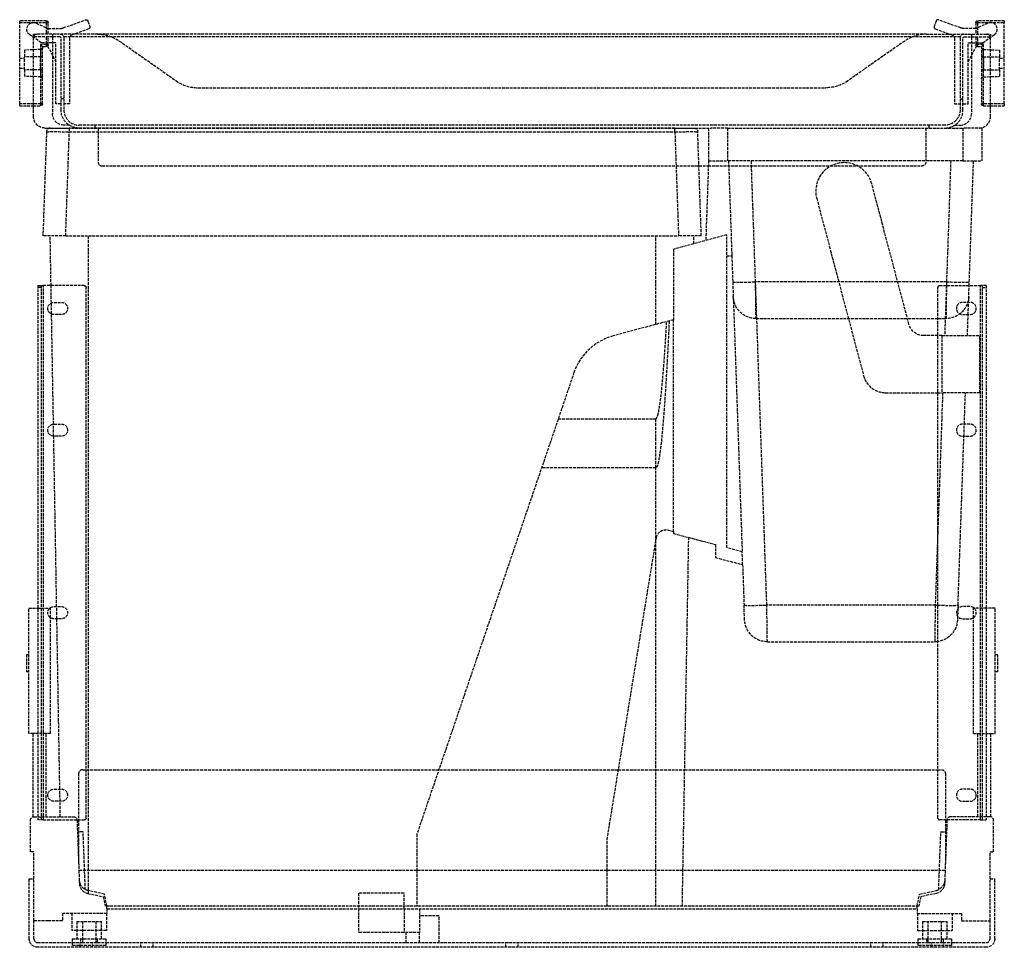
# Model space of a CAD drawing. Header units: millimetres. Extents: x -259 to 259, y 0 to 488.
import ezdxf

# ---------------------------------------------------------------- set-up
doc = ezdxf.new("R2010")
doc.units = ezdxf.units.MM
doc.header["$LTSCALE"] = 10
doc.linetypes.add('ALLCAD_Strich', pattern=[0.2, 0.15, -0.05])
doc.layers.add('BESCH_KONT_sich_schn_ansi_2d', color=40, linetype='Continuous')

msp = doc.modelspace()

# ---------------------------------------------------------------- linework, layer by layer
at = {"layer": 'BESCH_KONT_sich_schn_ansi_2d', "linetype": 'ALLCAD_Strich', "extrusion": (0, 1, -2.22045e-16)}
for p, q in [((-259, 486.35), (-259, 487.35)), ((-245, 487.35), (-259, 487.35)), ((-245, 487.35), (-245, 486.35)), ((-236.09, 483.54), (-224.4, 487.8)), ((-223.12, 487.2), (-222.09, 484.38)), ((223.12, 487.2), (222.09, 484.38)), ((236.09, 483.54), (224.4, 487.8)), ((245, 486.35), (245, 487.35)), ((259, 487.35), (245, 487.35)), ((259, 487.35), (259, 486.35)), ((-259, 486.35), (-245, 486.35)), ((-259, 443.65), (-259, 486.35)), ((-250.27, 486.07), (-244.33, 483.3)), ((-245, 486.35), (-245, 480.3)), ((-245, 486.35), (-244, 486.35)), ((-244.33, 483.3), (-244, 483.3)), ((-244, 480.3), (-244, 486.35)), ((-244, 483.3), (-237.46, 483.3)), ((-222.69, 483.1), (-230.37, 480.3)), ((222.69, 483.1), (230.37, 480.3)), ((244, 483.3), (237.46, 483.3)), ((244, 486.35), (244, 480.3)), ((244, 486.35), (245, 486.35)), ((244.33, 483.3), (244, 483.3)), ((250.27, 486.07), (244.33, 483.3)), ((245, 480.3), (245, 486.35)), ((245, 486.35), (259, 486.35)), ((259, 443.65), (259, 486.35)), ((-247.71, 475.8), (-253.76, 480.03)), ((-251.75, 480.3), (-249.75, 480.3)), ((-251.75, 478.8), (-251.75, 480.3)), ((-251.69, 478.8), (-251.75, 478.8)), ((-251.75, 436.9), (-251.75, 478.3)), ((-237.75, 478.8), (-251.69, 478.8)), ((-218.06, 480.3), (-249.75, 480.3)), ((-245, 478.8), (-245, 474.85)), ((-244, 474.85), (-244, 478.8)), ((-241.75, 480.3), (-241.75, 478.8)), ((-241.75, 478.8), (-241.75, 438.4)), ((-237.25, 440.4), (-237.25, 478.3)), ((235.81, 478.8), (-235.81, 478.8)), ((-235.75, 478.3), (-235.75, 440.4)), ((-232.75, 478.03), (-232.75, 443.6)), ((-230.37, 480.3), (-231.43, 479.91)), ((218.06, 480.3), (-218.06, 480.3)), ((-206.58, 476.68), (-176.64, 455.72)), ((206.58, 476.68), (176.64, 455.72)), ((218.06, 480.3), (249.75, 480.3)), ((230.37, 480.3), (231.43, 479.91)), ((232.75, 478.03), (232.75, 443.6)), ((235.75, 478.3), (235.75, 440.4)), ((237.25, 440.4), (237.25, 478.3)), ((237.75, 478.8), (251.69, 478.8)), ((241.75, 480.3), (241.75, 478.8)), ((241.75, 478.8), (241.75, 438.4)), ((244, 478.8), (244, 474.85)), ((245, 474.85), (245, 478.8)), ((247.71, 475.8), (253.76, 480.03)), ((249.75, 480.3), (251.75, 480.3)), ((251.75, 478.8), (251.69, 478.8)), ((251.75, 480.3), (251.75, 478.8)), ((251.75, 436.9), (251.75, 478.3)), ((-247.97, 472.2), (-256.5, 471.9)), ((-256.5, 471.9), (-256.5, 468.4)), ((-248, 474.85), (-248, 443.65)), ((-245, 474.85), (-248, 474.85)), ((-247, 473.85), (-248, 474.85)), ((-247.97, 472.2), (-247.97, 468.4)), ((-239.95, 475.8), (-247.71, 475.8)), ((-247, 443.65), (-247, 473.85)), ((-247, 473.85), (-245, 473.85)), ((-245.25, 475.8), (-239.95, 465.8)), ((-244, 474.85), (-245, 474.85)), ((-245, 474.85), (-245, 473.85)), ((-239.95, 443.6), (-239.95, 475.8)), ((245.25, 475.8), (239.95, 465.8)), ((239.95, 475.8), (247.71, 475.8)), ((239.95, 443.6), (239.95, 475.8)), ((245, 474.85), (244, 474.85)), ((245, 473.85), (245, 474.85)), ((248, 474.85), (245, 474.85)), ((245, 473.85), (247, 473.85)), ((248, 474.85), (247, 473.85)), ((247, 473.85), (247, 443.65)), ((247.97, 468.4), (247.97, 472.2)), ((247.97, 472.2), (256.5, 471.9)), ((248, 443.65), (248, 474.85)), ((256.5, 471.9), (256.5, 468.4)), ((-259, 467.65), (-256.5, 467.65)), ((-247.97, 468.4), (-256.5, 468.4)), ((-256.5, 461.6), (-256.5, 468.4)), ((-247, 468.4), (-247.97, 468.4)), ((-247.97, 461.6), (-247.97, 468.4)), ((247, 468.4), (247.97, 468.4)), ((247.97, 468.4), (247.97, 461.6)), ((247.97, 468.4), (256.5, 468.4)), ((256.5, 461.6), (256.5, 468.4)), ((256.5, 467.65), (259, 467.65)), ((-259, 462.35), (-256.5, 462.35)), ((-247.97, 461.6), (-256.5, 461.6)), ((-256.5, 461.6), (-256.5, 458.1)), ((-247, 461.6), (-247.97, 461.6)), ((-247.97, 461.6), (-247.97, 457.8)), ((247, 461.6), (247.97, 461.6)), ((247.97, 457.8), (247.97, 461.6)), ((247.97, 461.6), (256.5, 461.6)), ((256.5, 462.35), (259, 462.35)), ((256.5, 461.6), (256.5, 458.1)), ((-247.97, 457.8), (-256.5, 458.1)), ((247.97, 457.8), (256.5, 458.1)), ((-165.17, 452.1), (165.17, 452.1)), ((-235.75, 446.3), (-237.25, 446.3)), ((235.75, 446.3), (237.25, 446.3)), ((-251.75, 443.65), (-259, 443.65)), ((-259, 442.65), (-259, 443.65)), ((-259, 442.65), (-251.75, 442.65)), ((-248, 443.65), (-251.75, 443.65)), ((-251.75, 442.65), (-248, 442.65)), ((-248, 443.65), (-248, 442.65)), ((-247, 443.65), (-248, 443.65)), ((-237.25, 443.6), (-239.95, 443.6)), ((-232.75, 443.6), (-235.75, 443.6)), ((232.75, 443.6), (235.75, 443.6)), ((237.25, 443.6), (239.95, 443.6)), ((248, 443.65), (247, 443.65)), ((248, 442.65), (248, 443.65)), ((251.75, 443.65), (248, 443.65)), ((248, 442.65), (251.75, 442.65)), ((259, 443.65), (251.75, 443.65)), ((251.75, 442.65), (259, 442.65)), ((259, 443.65), (259, 442.65)), ((-245.75, 430.9), (104.72, 430.9)), ((-242.89, 430.9), (-232.89, 430.9)), ((-232.87, 432.4), (-235.75, 432.4)), ((-232.89, 430.9), (-232.89, 428.97)), ((85.69, 430.9), (-232.89, 430.9)), ((227.75, 432.4), (-227.75, 432.4)), ((-219.25, 430.9), (-219.25, 432.4)), ((-217.75, 430.9), (-217.75, 430.9)), ((-217.75, 430.9), (-217.75, 413)), ((-183.11, 430.9), (-183.11, 430.9)), ((35.91, 430.9), (35.91, 430.9)), ((85.69, 428.97), (85.69, 430.9)), ((85.69, 430.9), (95.69, 430.9)), ((103.41, 430.9), (103.41, 413.7)), ((113.41, 430.9), (104.72, 430.9)), ((113.41, 430.9), (237.21, 430.9)), ((113.41, 430.9), (113.41, 413.7)), ((217.75, 430.9), (217.75, 413)), ((219.25, 432.4), (219.25, 430.9)), ((232.87, 432.4), (235.75, 432.4)), ((247.21, 430.9), (237.21, 430.9)), ((237.21, 430.9), (237.21, 413.7)), ((247.21, 430.9), (247.21, 413.7)), ((-244.89, 428.97), (-246.8, 374.17)), ((-234.81, 374.17), (-232.89, 428.97)), ((-232.89, 428.97), (85.69, 428.97)), ((85.69, 428.97), (87.61, 374.17)), ((99.6, 374.17), (97.69, 428.97)), ((-215.75, 411), (98.31, 411)), ((98.31, 411), (103.31, 411)), ((103.41, 413.7), (101.94, 371.74)), ((103.31, 411), (215.75, 411)), ((103.41, 413.7), (113.41, 413.7)), ((237.21, 413.7), (113.41, 413.7)), ((113.91, 413.7), (115.61, 364.91)), ((134.06, 180), (125.9, 413.7)), ((230.81, 413.7), (228.52, 348)), ((237.21, 413.7), (247.21, 413.7)), ((240.51, 348), (242.81, 413.7)), ((208.83, 327.66), (189.31, 401.53)), ((160.3, 393.87), (184.94, 300.63)), ((-234.81, 374.17), (-246.8, 374.17)), ((-242.5, 348), (-242.95, 374.17)), ((-234.81, 374.17), (87.61, 374.17)), ((-222.8, 40.4), (-222.8, 374.17)), ((75.6, 327.57), (75.6, 374.17)), ((113.01, 374.7), (85.01, 367.2)), ((99.6, 374.17), (87.61, 374.17)), ((95.68, 370.06), (95.75, 374.17)), ((113.01, 210.2), (113.01, 374.7)), ((85.01, 367.2), (85.01, 330.09)), ((113.01, 363.7), (115.65, 363.7)), ((115.65, 363.7), (121.09, 208.03)), ((-249.5, 348), (-246.5, 348)), ((-249.5, 348), (-249.5, 67)), ((-247.5, 67), (-247.5, 348)), ((-225, 348), (-246.5, 348)), ((-246.5, 67), (-246.5, 348)), ((-242.34, 338.91), (-242.5, 348)), ((128.39, 330.7), (128.12, 350)), ((228.59, 350), (128.12, 350)), ((225, 348), (246.5, 348)), ((228.52, 348), (227.6, 321.7)), ((228.59, 350), (228.32, 330.7)), ((240.2, 339.2), (240.51, 348)), ((246.5, 67), (246.5, 348)), ((249.5, 348), (246.5, 348)), ((247.5, 67), (247.5, 348)), ((249.5, 348), (249.5, 67)), ((-247.5, 347.02), (-249.5, 347.02)), ((-224, 68), (-224, 347)), ((224, 68), (224, 347)), ((247.5, 347.02), (249.5, 347.02)), ((-242.24, 333.05), (-242.34, 338.91)), ((-241, 339.2), (-237, 339.2)), ((241, 339.2), (237, 339.2)), ((239.98, 332.8), (240.2, 339.2)), ((-241.23, 275.19), (-242.24, 333.05)), ((-237, 332.8), (-241, 332.8)), ((237, 332.8), (241, 332.8)), ((239.59, 321.7), (239.98, 332.8)), ((85.01, 330.09), (53.24, 321.58)), ((85.01, 218.68), (85.01, 330.09)), ((128.39, 330.7), (228.32, 330.7)), ((224, 321.7), (216.57, 321.7)), ((226.21, 321.7), (224, 321.7)), ((226.21, 321.7), (246.21, 321.7)), ((226.21, 321.7), (226.21, 291.7)), ((246.21, 291.7), (246.21, 321.7)), ((32.61, 302.27), (-49.99, 59.6)), ((196.54, 291.7), (224, 291.7)), ((224, 291.7), (226.21, 291.7)), ((226.55, 291.7), (224, 218.62)), ((246.21, 291.7), (226.21, 291.7)), ((237.97, 275.2), (238.54, 291.7)), ((-241.11, 268.8), (-241.23, 275.19)), ((-241, 275.2), (-237, 275.2)), ((24.33, 277.97), (75.6, 277.97)), ((75.6, 252.2), (75.6, 277.97)), ((241, 275.2), (237, 275.2)), ((237.75, 268.8), (237.97, 275.2)), ((-239.55, 179.2), (-241.11, 268.8)), ((-237, 268.8), (-241, 268.8)), ((234.64, 180), (237.75, 268.8)), ((237, 268.8), (241, 268.8)), ((75.6, 252.2), (15.56, 252.2)), ((75.6, 213.14), (75.6, 252.2)), ((82.2, 219.43), (85.01, 218.68)), ((85.01, 218.68), (85.01, 217.7)), ((85.01, 217.7), (107.01, 211.81)), ((224, 218.62), (222.65, 180)), ((50.01, 56.6), (75.97, 215.41)), ((75.6, 40.4), (75.6, 213.14)), ((89.93, 40.4), (92.99, 215.56)), ((107.01, 211.81), (107.01, 205.08)), ((121.09, 208.03), (113.01, 210.2)), ((121.32, 201.24), (121.09, 208.03)), ((107.01, 205.08), (121.32, 201.24)), ((121.32, 201.24), (122.07, 180)), ((-254.2, 178.4), (-249.5, 178.4)), ((-254.2, 112.5), (-254.2, 178.4)), ((-249.5, 178.4), (-247.5, 178.4)), ((-247.5, 178.4), (-243.12, 178.4)), ((-243.12, 178.4), (-242.8, 178.4)), ((-242.8, 173.35), (-242.8, 178.4)), ((-241, 179.2), (-237, 179.2)), ((-239.44, 172.8), (-239.55, 179.2)), ((122.34, 172.28), (122.07, 180)), ((134.33, 160.7), (134.06, 180)), ((222.65, 180), (134.06, 180)), ((222.65, 180), (222.38, 160.7)), ((234.58, 178.09), (234.44, 174.08)), ((234.64, 180), (234.58, 178.09)), ((241, 179.2), (237, 179.2)), ((243.12, 178.4), (242.8, 178.4)), ((242.8, 173.35), (242.8, 178.4)), ((247.5, 178.4), (243.12, 178.4)), ((249.5, 178.4), (247.5, 178.4)), ((254.2, 178.4), (249.5, 178.4)), ((254.2, 112.5), (254.2, 178.4)), ((-242.8, 112.5), (-242.8, 173.35)), ((-237, 172.8), (-241, 172.8)), ((-237.88, 83.2), (-239.44, 172.8)), ((234.44, 174.08), (234.37, 172.28)), ((237, 172.8), (241, 172.8)), ((242.8, 112.5), (242.8, 173.35)), ((134.33, 160.7), (222.38, 160.7)), ((-255.4, 153.9), (-255.4, 144.9)), ((-254.2, 153.9), (-255.4, 153.9)), ((255.4, 153.9), (254.2, 153.9)), ((255.4, 153.9), (255.4, 144.9)), ((-254.2, 144.9), (-255.4, 144.9)), ((255.4, 144.9), (254.2, 144.9)), ((-251.9, 112.5), (-254.2, 112.5)), ((-251.9, 68.64), (-251.9, 112.5)), ((-245.1, 112.5), (-251.9, 112.5)), ((-245.1, 68.7), (-245.1, 112.5)), ((-242.8, 112.5), (-245.1, 112.5)), ((242.8, 112.5), (245.1, 112.5)), ((245.1, 68.7), (245.1, 112.5)), ((245.1, 112.5), (251.9, 112.5)), ((251.9, 68.64), (251.9, 112.5)), ((251.9, 112.5), (254.2, 112.5)), ((-226, 93.4), (90.85, 93.4)), ((90.85, 93.4), (224, 93.4)), ((224, 93.4), (226, 93.4)), ((-228, 91.4), (-228, 44.26)), ((228, 91.4), (228, 67)), ((-241, 83.2), (-237, 83.2)), ((-237.76, 76.8), (-237.88, 83.2)), ((241, 83.2), (237, 83.2)), ((-237, 76.8), (-241, 76.8)), ((-237.62, 68.7), (-237.76, 76.8)), ((237, 76.8), (241, 76.8)), ((-251.4, 68.7), (-249.5, 68.7)), ((-249.5, 68.7), (-247.5, 68.7)), ((-247.5, 68.7), (-230.84, 68.7)), ((247.5, 68.7), (230.84, 68.7)), ((249.5, 68.7), (247.5, 68.7)), ((251.4, 68.7), (249.5, 68.7)), ((-253.4, 50.2), (-253.4, 66.7)), ((-246.5, 67), (-249.5, 67)), ((-246.5, 67), (-225, 67)), ((-228.84, 66.77), (-227.86, 40.4)), ((246.5, 67), (225, 67)), ((228.84, 66.77), (227.86, 40.4)), ((228, 67), (228, 44.26)), ((246.5, 67), (249.5, 67)), ((253.4, 50.2), (253.4, 66.7)), ((-228.61, 60.7), (-228, 60.7)), ((-225.61, 60.7), (-228, 60.7)), ((-224.48, 30.37), (-225.61, 60.7)), ((-49.99, 59.6), (-49.99, 40.4)), ((224.48, 30.37), (225.61, 60.7)), ((225.61, 60.7), (228, 60.7)), ((228.61, 60.7), (228, 60.7)), ((50.01, 40.4), (50.01, 56.6)), ((-251.5, 50.2), (-253.4, 50.2)), ((-251.5, 14), (-251.5, 50.2)), ((251.5, 14), (251.5, 50.2)), ((251.5, 50.2), (253.4, 50.2)), ((227.86, 40.4), (-227.86, 40.4)), ((-227.86, 40.4), (-227.6, 33.5)), ((-222.8, 28.24), (-222.8, 40.4)), ((-49.99, 40.4), (-49.99, 21.6)), ((50.01, 21.6), (50.01, 40.4)), ((75.6, 21.6), (75.6, 40.4)), ((89.6, 21.6), (89.93, 40.4)), ((227.86, 40.4), (227.6, 33.5)), ((-254, 36), (-251.5, 36)), ((-254, 4.5), (-254, 36)), ((251.5, 36), (254, 36)), ((254, 4.5), (254, 36)), ((-223.26, 28.34), (-215.06, 26.6)), ((-214.46, 28.01), (-222.92, 29.8)), ((-215.06, 26.6), (-214, 21.6)), ((-213.1, 21.6), (-214.46, 28.01)), ((-56.8, 28.4), (-80.8, 28.4)), ((-80.8, 28.4), (-80.8, 20.3)), ((-56.8, 20.3), (-56.8, 28.4)), ((213.1, 21.6), (214.46, 28.01)), ((215.06, 26.6), (214, 21.6)), ((214.46, 28.01), (222.92, 29.8)), ((223.26, 28.34), (215.06, 26.6)), ((214, 21.6), (-214, 21.6)), ((-213.1, 20.3), (-213.1, 21.6)), ((213.1, 20.3), (213.1, 21.6)), ((-236.5, 17.8), (-236.5, 14)), ((-213.1, 17.8), (-236.5, 17.8)), ((-231.6, 17.8), (-231.6, 8.8)), ((-213.4, 17.8), (-213.4, 8.8)), ((-213.1, 20.3), (-213.1, 17.8)), ((-213.1, 20.3), (213.1, 20.3)), ((-80.8, 20.3), (-80.8, 7.8)), ((-56.8, 20.3), (-56.8, 7.8)), ((-48.6, 20.3), (-48.6, 7.8)), ((-38.4, 16.5), (-48.6, 16.5)), ((-38.4, 2.5), (-38.4, 16.5)), ((213.1, 20.3), (213.1, 17.8)), ((213.1, 17.8), (236.5, 17.8)), ((213.4, 17.8), (213.4, 8.8)), ((231.6, 17.8), (231.6, 8.8)), ((236.5, 17.8), (236.5, 14)), ((-244.01, 14), (-251.5, 14)), ((-251.5, 4.5), (-251.5, 14)), ((-244.01, 14.01), (-244.01, 14)), ((-244.01, 14.01), (-244.01, 14)), ((-244.01, 14.01), (-244.01, 14.01)), ((-244.01, 14.01), (-244.01, 14.01)), ((-244.01, 14), (-244.01, 14.01)), ((-243.99, 14), (-244.01, 14)), ((-244.01, 14), (-244.01, 14)), ((-244.01, 14), (-244.01, 14)), ((-244, 14.01), (-244, 14.01)), ((-244, 14.01), (-244, 14)), ((-244, 14.01), (-244, 14.01)), ((-244, 14), (-244, 14.01)), ((-244, 14), (-244, 14.01)), ((-244, 14.01), (-244, 14.01)), ((-244, 14), (-244, 14.01)), ((-244, 14), (-244, 14.01)), ((-244, 14), (-244, 14)), ((-244, 14), (-244, 14)), ((-244, 14), (-244, 14)), ((-244, 14), (-244, 14)), ((-243.99, 14.01), (-243.99, 14)), ((-243.99, 14), (-243.99, 14.01)), ((-243.99, 14.01), (-243.99, 14)), ((-243.99, 14.01), (-243.99, 14.01)), ((-243.99, 14.01), (-243.99, 14.01)), ((-236.5, 14), (-243.99, 14)), ((-243.99, 14), (-243.99, 14)), ((-243.99, 14), (-243.99, 14)), ((-229, 13.5), (-216, 13.5)), ((-229, 13.5), (-229, 4.5)), ((-226, 13.5), (-226, 2.5)), ((-219, 13.5), (-219, 2.5)), ((-216, 4.5), (-216, 13.5)), ((216, 13.5), (229, 13.5)), ((216, 13.5), (216, 4.5)), ((219, 2.5), (219, 13.5)), ((226, 2.5), (226, 13.5)), ((229, 4.5), (229, 13.5)), ((236.5, 14), (251.5, 14)), ((251.5, 4.5), (251.5, 14)), ((-229, 8.8), (-231.6, 8.8)), ((-216, 8.8), (-229, 8.8)), ((-213.4, 8.8), (-216, 8.8)), ((-56.8, 7.8), (-80.8, 7.8)), ((-48.6, 7.8), (-56.8, 7.8)), ((-55.6, 2.5), (-55.6, 7.8)), ((-48.6, 2.5), (-48.6, 7.8)), ((213.4, 8.8), (216, 8.8)), ((216, 8.8), (229, 8.8)), ((229, 8.8), (231.6, 8.8)), ((-249.5, 2.5), (-231.4, 2.5)), ((249.5, 0), (-249.5, 0)), ((-231.4, 4.5), (-231.4, 1)), ((-231.4, 4.5), (-213.6, 4.5)), ((-231.4, 2.5), (-226.97, 2.5)), ((-213.6, 1), (-231.4, 1)), ((-227.25, 0), (-227.25, 2.5)), ((-226.97, 4.5), (-226.97, 2.5)), ((-226.97, 2.5), (-226, 2.5)), ((-226, 2.5), (-219, 2.5)), ((-220.75, 0), (-220.75, 2.5)), ((-219, 2.5), (-218.02, 2.5)), ((-218.02, 2.5), (-218.02, 4.5)), ((-218.02, 2.5), (-213.6, 2.5)), ((-213.6, 4.5), (-213.6, 1)), ((-213.6, 2.5), (213.6, 2.5)), ((-195.25, 0), (-195.25, 2.5)), ((-188.75, 0), (-188.75, 2.5)), ((-3.25, 0), (-3.25, 2.5)), ((3.25, 0), (3.25, 2.5)), ((188.75, 0), (188.75, 2.5)), ((195.25, 0), (195.25, 2.5)), ((213.6, 1), (213.6, 4.5)), ((213.6, 4.5), (231.4, 4.5)), ((213.6, 2.5), (218.03, 2.5)), ((231.4, 1), (213.6, 1)), ((218.03, 4.5), (218.03, 2.5)), ((218.03, 2.5), (219, 2.5)), ((219, 2.5), (226, 2.5)), ((220.75, 0), (220.75, 2.5)), ((226, 2.5), (226.98, 2.5)), ((226.98, 2.5), (226.98, 4.5)), ((226.98, 2.5), (231.4, 2.5)), ((227.25, 0), (227.25, 2.5)), ((231.4, 1), (231.4, 4.5)), ((231.4, 2.5), (249.5, 2.5))]:
    msp.add_line(p, q, dxfattribs=at)
at = {"layer": 'BESCH_KONT_sich_schn_ansi_2d', "linetype": 'ALLCAD_Strich', "extrusion": (0, -2.22045e-16, -1)}
for centre, radius, start, end in [((245, 486.35), 1, 90, 180), ((224.06, 486.86), 1, 70, 160), ((-245, 486.35), 1, 0, 90), ((251.75, 482.9), 3.5, 305, 115), ((223.03, 484.04), 1, 160, 250), ((-237.46, 487.3), 4, 270, 290), ((249.75, 478.3), 2, 0, 90), ((237.75, 478.3), 2, 90, 180), ((218.06, 460.3), 20, 90, 125), ((-230.75, 478.03), 2, 110, 180), ((-237.75, 478.3), 0.5, 0, 90), ((248, 473.2), 1, 180, 268), ((245, 474.85), 1, 180, 270), ((-245, 474.85), 1, 270, 0), ((-248, 456.8), 1, 0, 88), ((-165.17, 472.1), 20, 235, 270), ((248, 443.65), 1, 180, 270), ((227.75, 440.4), 9.5, 270, 0), ((-227.75, 440.4), 8, 180, 270), ((-248, 443.65), 1, 270, 0), ((245.75, 436.9), 6, 270, 0), ((235.75, 438.4), 6, 270, 0), ((-95.69, 428.9), 2, 90, 178), ((-215.75, 413), 2, 180, 270), ((225, 347), 1, 90, 180), ((-128.39, 342.7), 12, 270, 358), ((-228.32, 342.7), 12, 182, 270), ((241, 336), 3.2, 270, 90), ((237, 336), 3.2, 90, 270), ((-216.57, 329.7), 8, 270, 345.1965), ((241, 272), 3.2, 270, 90), ((237, 272), 3.2, 90, 270), ((-80.91, 214.6), 5, 9.2859, 105), ((241, 176), 3.2, 270, 90), ((237, 176), 3.2, 90, 270), ((-134.33, 172.7), 12, 270, 358), ((-222.38, 172.7), 12, 182, 262.2506), ((-222.38, 172.7), 12, 262.2506, 270), ((-226, 91.4), 2, 90, 180), ((241, 80), 3.2, 270, 90), ((237, 80), 3.2, 90, 270), ((251.4, 66.7), 2, 0, 90), ((230.84, 66.7), 2, 90, 171.3731), ((225, 68), 1, 180, 270), ((230.84, 66.7), 2, 171.3731, 177.8701), ((-222.12, 33.7), 5.48, 182.1299, 258), ((-221.68, 35.67), 6, 182.1299, 242.1299), ((221.68, 35.67), 6, 282, 297.8701), ((244.01, 14.01), 0.00116, 90, 180), ((244.01, 14.01), 0.00271, 0, 90), ((244.01, 14), 0.00116, 180, 270), ((244.01, 14), 0.00271, 270, 0), ((244, 14.01), 0.00093, 90, 180), ((244, 14.01), 0.00093, 180, 270), ((243.99, 14.01), 0.00271, 0, 90), ((243.99, 14), 0.00271, 270, 0), ((243.99, 14.01), 0.00116, 90, 180), ((243.99, 14), 0.00116, 180, 270), ((249.5, 4.5), 4.5, 270, 0), ((-249.5, 4.5), 4.5, 180, 270)]:
    msp.add_arc(centre, radius, start, end, dxfattribs=at)
at = {"layer": 'BESCH_KONT_sich_schn_ansi_2d', "linetype": 'ALLCAD_Strich'}
for centre, radius, start, end in [((224.06, 486.86), 1, 70, 160), ((-237.46, 487.3), 4, 270, 290), ((223.03, 484.04), 1, 160, 250), ((251.75, 482.9), 3.5, 305, 115), ((-237.75, 478.3), 0.5, 0, 90), ((-230.75, 478.03), 2, 110, 180), ((218.06, 460.3), 20, 90, 125), ((237.75, 478.3), 2, 90, 180), ((249.75, 478.3), 2, 0, 90), ((248, 473.2), 1, 180, 268), ((-248, 456.8), 1, 0, 88), ((-165.17, 472.1), 20, 235, 270), ((-227.75, 440.4), 8, 180, 270), ((227.75, 440.4), 9.5, 270, 0), ((235.75, 438.4), 6, 270, 0), ((245.75, 436.9), 6, 270, 0), ((-242.89, 428.9), 2, 90, 178), ((-215.75, 413), 2, 180, 270), ((174.81, 397.7), 15, 14.8035, 194.8035), ((225, 347), 1, 90, 180), ((237, 336), 3.2, 90, 270), ((241, 336), 3.2, 270, 90), ((61.01, 292.6), 30, 105, 161.2022), ((196.54, 303.7), 12, 194.8035, 270), ((237, 272), 3.2, 90, 270), ((241, 272), 3.2, 270, 90), ((237, 176), 3.2, 90, 270), ((241, 176), 3.2, 270, 90), ((-226, 91.4), 2, 90, 180), ((237, 80), 3.2, 90, 270), ((241, 80), 3.2, 270, 90), ((225, 68), 1, 180, 270), ((230.84, 66.7), 2, 90, 171.3731), ((251.4, 66.7), 2, 0, 90), ((230.84, 66.7), 2, 171.3731, 177.8701), ((-221.68, 35.67), 6, 182.1299, 242.1299), ((-222.12, 33.7), 5.48, 182.1299, 258), ((221.68, 35.67), 6, 282, 297.8701), ((-244.01, 14.01), 0.00271, 0, 90), ((-244.01, 14.01), 0.00116, 90, 180), ((-244.01, 14), 0.00271, 270, 0), ((-244.01, 14), 0.00116, 180, 270), ((-244, 14.01), 0.00217, 0, 90), ((-244, 14), 0.00217, 270, 0), ((-243.99, 14.01), 0.00271, 0, 90), ((-243.99, 14.01), 0.00116, 90, 180), ((-243.99, 14), 0.00271, 270, 0), ((-243.99, 14), 0.00116, 180, 270), ((-249.5, 4.5), 2, 180, 270), ((249.5, 4.5), 2, 270, 0)]:
    msp.add_arc(centre, radius, start, end, dxfattribs=at)
at = {"layer": 'BESCH_KONT_sich_schn_ansi_2d', "linetype": 'ALLCAD_Strich', "extrusion": (0, -2.22045e-16, -1)}
for centre, major_axis, start_param, end_param in [((-232.88, 428.9), (12, -0.07), -3.141424, -1.571845), ((85.68, 428.9), (12, 0.07), -1.569747, -0.000169)]:
    msp.add_ellipse(centre, major_axis=major_axis, ratio=0.005808, start_param=start_param, end_param=end_param, dxfattribs=at)
at = {"layer": 'BESCH_KONT_sich_schn_ansi_2d', "linetype": 'ALLCAD_Strich'}
for centre, major_axis, ratio, start_param, end_param in [((127.61, 365.12), (6.02, -171.92), 0.069756, -1.57202, -1.564961), ((128.12, 350.42), (-11.99, -0.42), 0.034878, 0, 1.569578), ((228.59, 350.42), (11.99, -0.42), 0.034878, -1.569578, 0), ((134.06, 180.42), (-11.99, -0.42), 0.034878, 0, 1.569578), ((222.65, 180.42), (11.99, -0.42), 0.034878, -1.569578, -1.456898), ((222.65, 180.42), (11.99, -0.42), 0.034878, -1.456898, 0)]:
    msp.add_ellipse(centre, major_axis=major_axis, ratio=ratio, start_param=start_param, end_param=end_param, dxfattribs=at)
for points, weights in [([(82.7, 329.47), (79.02, 252.2), (75.6, 252.2)], [1.00028797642, 1.03771328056, 1.03771328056]), ([(75.6, 277.97), (78.44, 277.97), (81.41, 329.13)], [1.02462317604, 1.02462317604, 1.00044392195])]:
    msp.add_rational_spline(points, weights, degree=2, dxfattribs=at)

doc.saveas('drawing.dxf')
